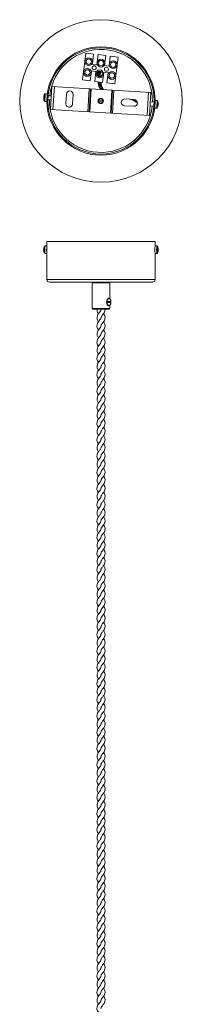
# Model space of a CAD drawing. Header units: millimetres. Extents: x -76 to 44, y -1405 to 60.
# Tile 2 of 2: x -76 to 44, y -667 to 60. Entities that reach past the tile are written whole.
import ezdxf

# ---------------------------------------------------------------- set-up
doc = ezdxf.new("R2010")
doc.units = ezdxf.units.MM

msp = doc.modelspace()

# ---------------------------------------------------------------- linework, layer by layer
at = {"color": 7, "linetype": 'Continuous', "lineweight": 15}
for p, q in [((-27.27, 35.33), (-29.71, 15.47)), ((-21.51, 34.62), (-27.27, 35.33)), ((-21.51, 34.62), (-22.43, 27.18)), ((-18.24, 34.22), (-19.15, 26.77)), ((-12.48, 33.51), (-18.24, 34.22)), ((-13.4, 26.07), (-12.48, 33.51)), ((-9.21, 33.11), (-10.12, 25.67)), ((-3.45, 32.4), (-9.21, 33.11)), ((-3.45, 32.4), (-5.89, 12.55)), ((-23.95, 14.77), (-23.04, 22.21)), ((-19.76, 21.81), (-23.04, 22.21)), ((-22.43, 27.18), (-19.15, 26.77)), ((-13.4, 26.07), (-10.12, 25.67)), ((-29.71, 15.47), (-23.95, 14.77)), ((-19.76, 21.81), (-20.67, 14.37)), ((-18.49, 21.32), (-18.59, 18.73)), ((-18.01, 21.4), (-18.28, 21.55)), ((-16.75, 21.37), (-17.33, 21.3)), ((-16.97, 21.79), (-16.58, 21.56)), ((-14.92, 13.66), (-14, 21.1)), ((-10.73, 20.7), (-14, 21.1)), ((-10.73, 20.7), (-11.64, 13.26)), ((-52.29, 10.71), (-53.32, -6.26)), ((20.82, 6.28), (-52.29, 10.71)), ((-50.5, 10.6), (-51.52, -6.37)), ((-25.87, -7.92), (-24.84, 9.05)), ((-23.84, 8.99), (-24.87, -7.98)), ((-23.35, 8.96), (-24.37, -8.01)), ((-20.67, 14.37), (-14.92, 13.66)), ((-11.64, 13.26), (-5.89, 12.55)), ((-9.15, -8.93), (-8.12, 8.03)), ((-8.65, -8.96), (-7.62, 8)), ((-6.63, 7.94), (-7.65, -9.02)), ((-58.36, 2.09), (-58.39, 2.09)), ((-58.35, 2.78), (-58.19, 2.76)), ((-58.18, 3), (-58.33, 3.03)), ((-55.82, 5.21), (-57.17, 5.29)), ((-56.16, -0.38), (-55.82, 5.21)), ((-56.08, 0.92), (-56.06, 0.92)), ((-55.88, 3.91), (-55.9, 3.91)), ((-55.26, 0.87), (-52.9, 0.73)), ((-52.72, 3.72), (-55.08, 3.86)), ((-41.61, 5.05), (-42.04, -1.94)), ((-37.05, -2.24), (-36.62, 4.75)), ((8.48, 1.02), (1.5, 1.44)), ((6.01, 1), (4.99, 1.23)), ((18, -10.58), (19.03, 6.39)), ((19.8, -10.69), (20.82, 6.28)), ((24.03, 0.38), (23.69, -5.21)), ((25.37, 0.3), (24.03, 0.38)), ((-57.51, -0.3), (-56.16, -0.38)), ((-53.32, -6.26), (19.8, -10.69)), ((1.19, -3.55), (8.18, -3.97)), ((20.22, -3.7), (22.94, -3.86)), ((23.12, -0.87), (20.4, -0.7)), ((23.69, -4.41), (23.69, -4.41)), ((23.69, -5.21), (25.04, -5.29)), ((23.74, -3.91), (23.77, -3.91)), ((23.95, -0.92), (23.92, -0.92)), ((23.93, -0.42), (23.93, -0.42)), ((26, -3.87), (25.99, -3.86)), ((26.05, -2.9), (26.21, -2.93)), ((26.25, -2.19), (26.09, -2.2)), ((26.15, -1.24), (26.16, -1.23)), ((-56.07, -107.06), (-57.34, -107.06)), ((-56.07, -103.8), (-56.07, -131.8)), ((-56.07, -103.8), (23.93, -103.8)), ((25.2, -107.06), (23.86, -107.06)), ((23.93, -107.06), (23.93, -103.8)), ((26.09, -108.54), (26.05, -108.57)), ((-58.38, -109.38), (-58.29, -109.4)), ((-58.29, -109.64), (-58.33, -109.64)), ((-57.34, -112.66), (-56.07, -112.66)), ((23.86, -112.66), (25.2, -112.66)), ((23.93, -131.8), (23.93, -112.66)), ((26.21, -109.49), (25.99, -109.51)), ((25.99, -109.52), (26.25, -109.49)), ((26.15, -109.51), (25.99, -109.52)), ((26.15, -110.21), (25.99, -110.19)), ((25.99, -110.2), (26.21, -110.22)), ((26.25, -110.22), (25.99, -110.2)), ((26.09, -111.17), (26.05, -111.14)), ((21.93, -133.8), (-54.07, -133.8)), ((-22.52, -134.3), (-22.52, -153.3)), ((-9.62, -145.99), (-9.62, -134.3)), ((-9.16, -148.08), (-11.09, -148.08)), ((-11.09, -148.08), (-11.09, -148.86)), ((-11.09, -148.86), (-9.16, -148.86)), ((-10.21, -145.72), (-10.46, -145.72)), ((-10.46, -151.22), (-10.21, -151.22)), ((-9.62, -153.3), (-9.62, -150.95)), ((-9.32, -148.86), (-9.32, -148.08)), ((-9.16, -148.86), (-9.16, -148.08)), ((-10.12, -153.8), (-22.02, -153.8))]:
    msp.add_line(p, q, dxfattribs=at)
at = {"color": 8, "linetype": 'Continuous', "lineweight": 15}
for p, q in [((-18.49, 18.62), (-18.4, 21.62)), ((-18.04, 18.26), (-18.01, 21.4)), ((-57.8, -0.11), (-57.49, 5.14)), ((-57.51, -0.3), (-57.17, 5.29)), ((5.74, 1.07), (5.12, 1.22)), ((25.37, 0.3), (25.04, -5.29)), ((25.67, 0.11), (25.35, -5.14)), ((-56.07, -131.8), (23.93, -131.8)), ((-9.62, -134.3), (-22.52, -134.3)), ((-22.52, -153.3), (-9.62, -153.3))]:
    msp.add_line(p, q, dxfattribs=at)
at = {"color": 8, "linetype": 'Continuous', "lineweight": 15, "flags": 128}
for points in [[(-17.34, 18.01), (-17.35, 18.06), (-17.33, 21.3)], [(-16.79, 18), (-16.8, 18.13), (-16.75, 21.37)], [(25.53, -107.24), (25.52, -107.24), (25.47, -107.33), (25.41, -107.76), (25.37, -108.47), (25.35, -109.37), (25.35, -110.34), (25.37, -111.24), (25.41, -111.95), (25.47, -112.38), (25.52, -112.47), (25.53, -112.47)]]:
    msp.add_lwpolyline(points, dxfattribs=at)
at = {"color": 7, "linetype": 'Continuous', "lineweight": 15, "flags": 128}
for points in [[(-16.58, 21.56), (-16.54, 21.53), (-16.51, 21.5), (-16.51, 21.47), (-16.52, 21.44), (-16.56, 21.42), (-16.61, 21.4), (-16.68, 21.38), (-16.75, 21.37)], [(-16.58, 18.05), (-16.6, 18.72), (-16.51, 21.48)], [(-17.29, 10.01), (-16.74, 8.66), (-16.66, 8.55)], [(-14.33, 8.41), (-14.93, 9.39), (-15, 9.56)], [(-14.98, 0.92), (-15.23, 0.44), (-15.62, 0.11), (-16.07, 0), (-16.52, 0.11), (-16.9, 0.44), (-17.16, 0.93), (-17.23, 1.22)], [(-17.22, -1.2), (-17.16, -0.93), (-16.9, -0.44), (-16.52, -0.11), (-16.07, 0), (-15.62, -0.11), (-15.23, -0.44), (-14.99, -0.9)], [(26.05, -108.54), (26.06, -108.54), (26.06, -108.54), (26.07, -108.53), (26.08, -108.53), (26.08, -108.53), (26.09, -108.54), (26.09, -108.54), (26.09, -108.54)], [(26.09, -111.17), (26.09, -111.17), (26.09, -111.18), (26.08, -111.18), (26.08, -111.18), (26.07, -111.18), (26.06, -111.18), (26.06, -111.17), (26.05, -111.17)], [(-10.46, -145.72), (-10.6, -145.73), (-11.13, -146.01), (-11.57, -146.62), (-11.86, -147.48), (-11.96, -148.47)], [(-11.96, -148.47), (-11.86, -149.47), (-11.57, -150.32), (-11.13, -150.93), (-10.6, -151.21), (-10.46, -151.22)], [(-11.71, -148.47), (-11.61, -147.48), (-11.32, -146.62), (-10.88, -146.01), (-10.35, -145.73), (-10.21, -145.72)], [(-10.21, -151.22), (-10.35, -151.21), (-10.88, -150.93), (-11.32, -150.32), (-11.61, -149.47), (-11.71, -148.47)], [(-11.57, -148.47), (-11.47, -149.43), (-11.19, -150.26), (-10.77, -150.84), (-10.26, -151.11), (-9.73, -151.02), (-9.25, -150.59), (-8.89, -149.87), (-8.7, -148.96), (-8.7, -147.98), (-8.89, -147.08), (-9.25, -146.36), (-9.73, -145.92), (-10.26, -145.83), (-10.77, -146.1), (-11.19, -146.69), (-11.47, -147.51), (-11.57, -148.47)], [(-16.06, -154.05), (-16.07, -153.99), (-16.02, -153.8)], [(-16.06, -166.05), (-16.07, -165.99), (-15.98, -165.63), (-15.86, -165.35), (-15.66, -165.02), (-15.37, -164.6), (-15.03, -164.15), (-14.38, -163.31), (-13.85, -162.54), (-13.2, -161.07), (-13.1, -159.53), (-13.54, -158.12), (-13.94, -157.41), (-14.21, -157.04)], [(-16.02, -160.05), (-16.03, -159.77), (-15.95, -159.55), (-15.82, -159.28), (-15.54, -158.84), (-15.26, -158.46), (-14.89, -157.98), (-13.85, -156.55), (-13.45, -155.78), (-13.07, -154.28), (-13.14, -153.8)], [(-16.08, -160.05), (-16.07, -160.11), (-16.15, -160.47), (-16.28, -160.75), (-16.48, -161.08), (-16.76, -161.5), (-17.1, -161.95), (-17.76, -162.79), (-18.29, -163.56), (-18.93, -165.03), (-19.03, -166.57), (-18.6, -167.98), (-18.19, -168.69), (-17.92, -169.06)], [(-16.02, -172.05), (-16.03, -171.77), (-15.95, -171.55), (-15.82, -171.28), (-15.54, -170.84), (-15.26, -170.46), (-14.89, -169.98), (-13.85, -168.55), (-13.45, -167.78), (-13.07, -166.28), (-13.27, -164.78), (-13.95, -163.39), (-14.2, -163.05)], [(-16.08, -172.05), (-16.07, -172.11), (-16.15, -172.47), (-16.28, -172.75), (-16.48, -173.08), (-16.76, -173.5), (-17.1, -173.95), (-17.76, -174.79), (-18.29, -175.56), (-18.93, -177.03), (-19.03, -178.57), (-18.6, -179.98), (-18.19, -180.69), (-17.92, -181.06)], [(-16.06, -178.05), (-16.07, -177.99), (-15.98, -177.63), (-15.86, -177.35), (-15.66, -177.02), (-15.37, -176.6), (-15.03, -176.15), (-14.38, -175.31), (-13.85, -174.54), (-13.2, -173.07), (-13.1, -171.53), (-13.54, -170.12), (-13.94, -169.41), (-14.21, -169.04)], [(-16.06, -190.05), (-16.07, -189.99), (-15.98, -189.63), (-15.86, -189.35), (-15.66, -189.02), (-15.37, -188.6), (-15.03, -188.15), (-14.38, -187.31), (-13.85, -186.54), (-13.2, -185.07), (-13.1, -183.53), (-13.54, -182.12), (-13.94, -181.41), (-14.21, -181.04)], [(-16.02, -184.05), (-16.03, -183.77), (-15.95, -183.55), (-15.82, -183.28), (-15.54, -182.84), (-15.26, -182.46), (-14.89, -181.98), (-13.85, -180.55), (-13.45, -179.78), (-13.07, -178.28), (-13.27, -176.78), (-13.95, -175.39), (-14.2, -175.05)], [(-16.08, -184.05), (-16.07, -184.11), (-16.15, -184.47), (-16.28, -184.75), (-16.48, -185.08), (-16.76, -185.5), (-17.1, -185.95), (-17.76, -186.79), (-18.29, -187.56), (-18.93, -189.03), (-19.03, -190.57), (-18.6, -191.98), (-18.19, -192.69), (-17.92, -193.06)], [(-16.02, -196.05), (-16.03, -195.77), (-15.95, -195.55), (-15.82, -195.28), (-15.54, -194.84), (-15.26, -194.46), (-14.89, -193.98), (-13.85, -192.55), (-13.45, -191.78), (-13.07, -190.28), (-13.27, -188.78), (-13.95, -187.39), (-14.2, -187.05)], [(-16.08, -196.05), (-16.07, -196.11), (-16.15, -196.47), (-16.28, -196.75), (-16.48, -197.08), (-16.76, -197.5), (-17.1, -197.95), (-17.76, -198.79), (-18.29, -199.56), (-18.93, -201.03), (-19.03, -202.57), (-18.6, -203.98), (-18.19, -204.69), (-17.92, -205.06)], [(-16.06, -202.05), (-16.07, -201.99), (-15.98, -201.63), (-15.86, -201.35), (-15.66, -201.02), (-15.37, -200.6), (-15.03, -200.15), (-14.38, -199.31), (-13.85, -198.54), (-13.2, -197.07), (-13.1, -195.53), (-13.54, -194.12), (-13.94, -193.41), (-14.21, -193.04)], [(-16.02, -208.05), (-16.03, -207.77), (-15.95, -207.55), (-15.82, -207.28), (-15.54, -206.84), (-15.26, -206.46), (-14.89, -205.98), (-13.85, -204.55), (-13.45, -203.78), (-13.07, -202.28), (-13.27, -200.78), (-13.95, -199.39), (-14.2, -199.05)], [(-16.08, -208.05), (-16.07, -208.11), (-16.15, -208.47), (-16.28, -208.75), (-16.48, -209.08), (-16.76, -209.5), (-17.1, -209.95), (-17.76, -210.79), (-18.29, -211.56), (-18.93, -213.03), (-19.03, -214.57), (-18.6, -215.98), (-18.19, -216.69), (-17.92, -217.06)], [(-16.06, -214.05), (-16.07, -213.99), (-15.98, -213.63), (-15.86, -213.35), (-15.66, -213.02), (-15.37, -212.6), (-15.03, -212.15), (-14.38, -211.31), (-13.85, -210.54), (-13.2, -209.07), (-13.1, -207.53), (-13.54, -206.12), (-13.94, -205.41), (-14.21, -205.04)], [(-16.06, -226.05), (-16.07, -225.99), (-15.98, -225.63), (-15.86, -225.35), (-15.66, -225.02), (-15.37, -224.6), (-15.03, -224.15), (-14.38, -223.31), (-13.85, -222.54), (-13.2, -221.07), (-13.1, -219.53), (-13.54, -218.12), (-13.94, -217.41), (-14.21, -217.04)], [(-16.02, -220.05), (-16.03, -219.77), (-15.95, -219.55), (-15.82, -219.28), (-15.54, -218.84), (-15.26, -218.46), (-14.89, -217.98), (-13.85, -216.55), (-13.45, -215.78), (-13.07, -214.28), (-13.27, -212.78), (-13.95, -211.39), (-14.2, -211.05)], [(-16.08, -220.05), (-16.07, -220.11), (-16.15, -220.47), (-16.28, -220.75), (-16.48, -221.08), (-16.76, -221.5), (-17.1, -221.95), (-17.76, -222.79), (-18.29, -223.56), (-18.93, -225.03), (-19.03, -226.57), (-18.6, -227.98), (-18.19, -228.69), (-17.92, -229.06)], [(-16.02, -232.05), (-16.03, -231.77), (-15.95, -231.55), (-15.82, -231.28), (-15.54, -230.84), (-15.26, -230.46), (-14.89, -229.98), (-13.85, -228.55), (-13.45, -227.78), (-13.07, -226.28), (-13.27, -224.78), (-13.95, -223.39), (-14.2, -223.05)], [(-16.08, -232.05), (-16.07, -232.11), (-16.15, -232.47), (-16.28, -232.75), (-16.48, -233.08), (-16.76, -233.5), (-17.1, -233.95), (-17.76, -234.79), (-18.29, -235.56), (-18.93, -237.03), (-19.03, -238.57), (-18.6, -239.98), (-18.19, -240.69), (-17.92, -241.06)], [(-16.06, -238.05), (-16.07, -237.99), (-15.98, -237.63), (-15.86, -237.35), (-15.66, -237.02), (-15.37, -236.6), (-15.03, -236.15), (-14.38, -235.31), (-13.85, -234.54), (-13.2, -233.07), (-13.1, -231.53), (-13.54, -230.12), (-13.94, -229.41), (-14.21, -229.04)], [(-16.02, -244.05), (-16.03, -243.77), (-15.95, -243.55), (-15.82, -243.28), (-15.54, -242.84), (-15.26, -242.46), (-14.89, -241.98), (-13.85, -240.55), (-13.45, -239.78), (-13.07, -238.28), (-13.27, -236.78), (-13.95, -235.39), (-14.2, -235.05)], [(-16.08, -244.05), (-16.07, -244.11), (-16.15, -244.47), (-16.28, -244.75), (-16.48, -245.08), (-16.76, -245.5), (-17.1, -245.95), (-17.76, -246.79), (-18.29, -247.56), (-18.93, -249.03), (-19.03, -250.57), (-18.6, -251.98), (-18.19, -252.69), (-17.92, -253.06)], [(-16.06, -250.05), (-16.07, -249.99), (-15.98, -249.63), (-15.86, -249.35), (-15.66, -249.02), (-15.37, -248.6), (-15.03, -248.15), (-14.38, -247.31), (-13.85, -246.54), (-13.2, -245.07), (-13.1, -243.53), (-13.54, -242.12), (-13.94, -241.41), (-14.21, -241.04)], [(-16.02, -256.05), (-16.03, -255.77), (-15.95, -255.55), (-15.82, -255.28), (-15.54, -254.84), (-15.26, -254.46), (-14.89, -253.98), (-13.85, -252.55), (-13.45, -251.78), (-13.07, -250.28), (-13.27, -248.78), (-13.95, -247.39), (-14.2, -247.05)], [(-16.06, -262.05), (-16.07, -261.99), (-15.98, -261.63), (-15.86, -261.35), (-15.66, -261.02), (-15.37, -260.6), (-15.03, -260.15), (-14.38, -259.31), (-13.85, -258.54), (-13.2, -257.07), (-13.1, -255.53), (-13.54, -254.12), (-13.94, -253.41), (-14.21, -253.04)], [(-16.08, -256.05), (-16.07, -256.11), (-16.15, -256.47), (-16.28, -256.75), (-16.48, -257.08), (-16.76, -257.5), (-17.1, -257.95), (-17.76, -258.79), (-18.29, -259.56), (-18.93, -261.03), (-19.03, -262.57), (-18.6, -263.98), (-18.19, -264.69), (-17.92, -265.06)], [(-16.02, -268.05), (-16.03, -267.77), (-15.95, -267.55), (-15.82, -267.28), (-15.54, -266.84), (-15.26, -266.46), (-14.89, -265.98), (-13.85, -264.55), (-13.45, -263.78), (-13.07, -262.28), (-13.27, -260.78), (-13.95, -259.39), (-14.2, -259.05)], [(-16.08, -268.05), (-16.07, -268.11), (-16.15, -268.47), (-16.28, -268.75), (-16.48, -269.08), (-16.76, -269.5), (-17.1, -269.95), (-17.76, -270.79), (-18.29, -271.56), (-18.93, -273.03), (-19.03, -274.57), (-18.6, -275.98), (-18.19, -276.69), (-17.92, -277.06)], [(-16.06, -274.05), (-16.07, -273.99), (-15.98, -273.63), (-15.86, -273.35), (-15.66, -273.02), (-15.37, -272.6), (-15.03, -272.15), (-14.38, -271.31), (-13.85, -270.54), (-13.2, -269.07), (-13.1, -267.53), (-13.54, -266.12), (-13.94, -265.41), (-14.21, -265.04)], [(-16.02, -280.05), (-16.03, -279.77), (-15.95, -279.55), (-15.82, -279.28), (-15.54, -278.84), (-15.26, -278.46), (-14.89, -277.98), (-13.85, -276.55), (-13.45, -275.78), (-13.07, -274.28), (-13.27, -272.78), (-13.95, -271.39), (-14.2, -271.05)], [(-16.08, -280.05), (-16.07, -280.11), (-16.15, -280.47), (-16.28, -280.75), (-16.48, -281.08), (-16.76, -281.5), (-17.1, -281.95), (-17.76, -282.79), (-18.29, -283.56), (-18.93, -285.03), (-19.03, -286.57), (-18.6, -287.98), (-18.19, -288.69), (-17.92, -289.06)], [(-16.06, -286.05), (-16.07, -285.99), (-15.98, -285.63), (-15.86, -285.35), (-15.66, -285.02), (-15.37, -284.6), (-15.03, -284.15), (-14.38, -283.31), (-13.85, -282.54), (-13.2, -281.07), (-13.1, -279.53), (-13.54, -278.12), (-13.94, -277.41), (-14.21, -277.04)], [(-16.02, -292.05), (-16.03, -291.77), (-15.95, -291.55), (-15.82, -291.28), (-15.54, -290.84), (-15.26, -290.46), (-14.89, -289.98), (-13.85, -288.55), (-13.45, -287.78), (-13.07, -286.28), (-13.27, -284.78), (-13.95, -283.39), (-14.2, -283.05)], [(-16.06, -298.05), (-16.07, -297.99), (-15.98, -297.63), (-15.86, -297.35), (-15.66, -297.02), (-15.37, -296.6), (-15.03, -296.15), (-14.38, -295.31), (-13.85, -294.54), (-13.2, -293.07), (-13.1, -291.53), (-13.54, -290.12), (-13.94, -289.41), (-14.21, -289.04)], [(-16.08, -292.05), (-16.07, -292.11), (-16.15, -292.47), (-16.28, -292.75), (-16.48, -293.08), (-16.76, -293.5), (-17.1, -293.95), (-17.76, -294.79), (-18.29, -295.56), (-18.93, -297.03), (-19.03, -298.57), (-18.6, -299.98), (-18.19, -300.69), (-17.92, -301.06)], [(-16.02, -304.05), (-16.03, -303.77), (-15.95, -303.55), (-15.82, -303.28), (-15.54, -302.84), (-15.26, -302.46), (-14.89, -301.98), (-13.85, -300.55), (-13.45, -299.78), (-13.07, -298.28), (-13.27, -296.78), (-13.95, -295.39), (-14.2, -295.05)], [(-16.08, -304.05), (-16.07, -304.11), (-16.15, -304.47), (-16.28, -304.75), (-16.48, -305.08), (-16.76, -305.5), (-17.1, -305.95), (-17.76, -306.79), (-18.29, -307.56), (-18.93, -309.03), (-19.03, -310.57), (-18.6, -311.98), (-18.19, -312.69), (-17.92, -313.06)], [(-16.06, -310.05), (-16.07, -309.99), (-15.98, -309.63), (-15.86, -309.35), (-15.66, -309.02), (-15.37, -308.6), (-15.03, -308.15), (-14.38, -307.31), (-13.85, -306.54), (-13.2, -305.07), (-13.1, -303.53), (-13.54, -302.12), (-13.94, -301.41), (-14.21, -301.04)], [(-16.02, -316.05), (-16.03, -315.77), (-15.95, -315.55), (-15.82, -315.28), (-15.54, -314.84), (-15.26, -314.46), (-14.89, -313.98), (-13.85, -312.55), (-13.45, -311.78), (-13.07, -310.28), (-13.27, -308.78), (-13.95, -307.39), (-14.2, -307.05)], [(-16.08, -316.05), (-16.07, -316.11), (-16.15, -316.47), (-16.28, -316.75), (-16.48, -317.08), (-16.76, -317.5), (-17.1, -317.95), (-17.76, -318.79), (-18.29, -319.56), (-18.93, -321.03), (-19.03, -322.57), (-18.6, -323.98), (-18.19, -324.69), (-17.92, -325.06)], [(-16.06, -322.05), (-16.07, -321.99), (-15.98, -321.63), (-15.86, -321.35), (-15.66, -321.02), (-15.37, -320.6), (-15.03, -320.15), (-14.38, -319.31), (-13.85, -318.54), (-13.2, -317.07), (-13.1, -315.53), (-13.54, -314.12), (-13.94, -313.41), (-14.21, -313.04)], [(-16.02, -328.05), (-16.03, -327.77), (-15.95, -327.55), (-15.82, -327.28), (-15.54, -326.84), (-15.26, -326.46), (-14.89, -325.98), (-13.85, -324.55), (-13.45, -323.78), (-13.07, -322.28), (-13.27, -320.78), (-13.95, -319.39), (-14.2, -319.05)], [(-16.06, -334.05), (-16.07, -333.99), (-15.98, -333.63), (-15.86, -333.35), (-15.66, -333.02), (-15.37, -332.6), (-15.03, -332.15), (-14.38, -331.31), (-13.85, -330.54), (-13.2, -329.07), (-13.1, -327.53), (-13.54, -326.12), (-13.94, -325.41), (-14.21, -325.04)], [(-16.08, -328.05), (-16.07, -328.11), (-16.15, -328.47), (-16.28, -328.75), (-16.48, -329.08), (-16.76, -329.5), (-17.1, -329.95), (-17.76, -330.79), (-18.29, -331.56), (-18.93, -333.03), (-19.03, -334.57), (-18.6, -335.98), (-18.19, -336.69), (-17.92, -337.06)], [(-16.02, -340.05), (-16.03, -339.77), (-15.95, -339.55), (-15.82, -339.28), (-15.54, -338.84), (-15.26, -338.46), (-14.89, -337.98), (-13.85, -336.55), (-13.45, -335.78), (-13.07, -334.28), (-13.27, -332.78), (-13.95, -331.39), (-14.2, -331.05)], [(-16.08, -340.05), (-16.07, -340.11), (-16.15, -340.47), (-16.28, -340.75), (-16.48, -341.08), (-16.76, -341.5), (-17.1, -341.95), (-17.76, -342.79), (-18.29, -343.56), (-18.93, -345.03), (-19.03, -346.57), (-18.6, -347.98), (-18.19, -348.69), (-17.92, -349.06)], [(-16.06, -346.05), (-16.07, -345.99), (-15.98, -345.63), (-15.86, -345.35), (-15.66, -345.02), (-15.37, -344.6), (-15.03, -344.15), (-14.38, -343.31), (-13.85, -342.54), (-13.2, -341.07), (-13.1, -339.53), (-13.54, -338.12), (-13.94, -337.41), (-14.21, -337.04)], [(-16.02, -352.05), (-16.03, -351.77), (-15.95, -351.55), (-15.82, -351.28), (-15.54, -350.84), (-15.26, -350.46), (-14.89, -349.98), (-13.85, -348.55), (-13.45, -347.78), (-13.07, -346.28), (-13.27, -344.78), (-13.95, -343.39), (-14.2, -343.05)], [(-16.08, -352.05), (-16.07, -352.11), (-16.15, -352.47), (-16.28, -352.75), (-16.48, -353.08), (-16.76, -353.5), (-17.1, -353.95), (-17.76, -354.79), (-18.29, -355.56), (-18.93, -357.03), (-19.03, -358.57), (-18.6, -359.98), (-18.19, -360.69), (-17.92, -361.06)], [(-16.06, -358.05), (-16.07, -357.99), (-15.98, -357.63), (-15.86, -357.35), (-15.66, -357.02), (-15.37, -356.6), (-15.03, -356.15), (-14.38, -355.31), (-13.85, -354.54), (-13.2, -353.07), (-13.1, -351.53), (-13.54, -350.12), (-13.94, -349.41), (-14.21, -349.04)], [(-16.02, -364.05), (-16.03, -363.77), (-15.95, -363.55), (-15.82, -363.28), (-15.54, -362.84), (-15.26, -362.46), (-14.89, -361.98), (-13.85, -360.55), (-13.45, -359.78), (-13.07, -358.28), (-13.27, -356.78), (-13.95, -355.39), (-14.2, -355.05)], [(-16.06, -370.05), (-16.07, -369.99), (-15.98, -369.63), (-15.86, -369.35), (-15.66, -369.02), (-15.37, -368.6), (-15.03, -368.15), (-14.38, -367.31), (-13.85, -366.54), (-13.2, -365.07), (-13.1, -363.53), (-13.54, -362.12), (-13.94, -361.41), (-14.21, -361.04)], [(-16.08, -364.05), (-16.07, -364.11), (-16.15, -364.47), (-16.28, -364.75), (-16.48, -365.08), (-16.76, -365.5), (-17.1, -365.95), (-17.76, -366.79), (-18.29, -367.56), (-18.93, -369.03), (-19.03, -370.57), (-18.6, -371.98), (-18.19, -372.69), (-17.92, -373.06)], [(-16.02, -376.05), (-16.03, -375.77), (-15.95, -375.55), (-15.82, -375.28), (-15.54, -374.84), (-15.26, -374.46), (-14.89, -373.98), (-13.85, -372.55), (-13.45, -371.78), (-13.07, -370.28), (-13.27, -368.78), (-13.95, -367.39), (-14.2, -367.05)], [(-16.08, -376.05), (-16.07, -376.11), (-16.15, -376.47), (-16.28, -376.75), (-16.48, -377.08), (-16.76, -377.5), (-17.1, -377.95), (-17.76, -378.79), (-18.29, -379.56), (-18.93, -381.03), (-19.03, -382.57), (-18.6, -383.98), (-18.19, -384.69), (-17.92, -385.06)], [(-16.06, -382.05), (-16.07, -381.99), (-15.98, -381.63), (-15.86, -381.35), (-15.66, -381.02), (-15.37, -380.6), (-15.03, -380.15), (-14.38, -379.31), (-13.85, -378.54), (-13.2, -377.07), (-13.1, -375.53), (-13.54, -374.12), (-13.94, -373.41), (-14.21, -373.04)], [(-16.06, -394.05), (-16.07, -393.99), (-15.98, -393.63), (-15.86, -393.35), (-15.66, -393.02), (-15.37, -392.6), (-15.03, -392.15), (-14.38, -391.31), (-13.85, -390.54), (-13.2, -389.07), (-13.1, -387.53), (-13.54, -386.12), (-13.94, -385.41), (-14.21, -385.04)], [(-16.02, -388.05), (-16.03, -387.77), (-15.95, -387.55), (-15.82, -387.28), (-15.54, -386.84), (-15.26, -386.46), (-14.89, -385.98), (-13.85, -384.55), (-13.45, -383.78), (-13.07, -382.28), (-13.27, -380.78), (-13.95, -379.39), (-14.2, -379.05)], [(-16.08, -388.05), (-16.07, -388.11), (-16.15, -388.47), (-16.28, -388.75), (-16.48, -389.08), (-16.76, -389.5), (-17.1, -389.95), (-17.76, -390.79), (-18.29, -391.56), (-18.93, -393.03), (-19.03, -394.57), (-18.6, -395.98), (-18.19, -396.69), (-17.92, -397.06)], [(-16.02, -400.05), (-16.03, -399.77), (-15.95, -399.55), (-15.82, -399.28), (-15.54, -398.84), (-15.26, -398.46), (-14.89, -397.98), (-13.85, -396.55), (-13.45, -395.78), (-13.07, -394.28), (-13.27, -392.78), (-13.95, -391.39), (-14.2, -391.05)], [(-16.06, -406.05), (-16.07, -405.99), (-15.98, -405.63), (-15.86, -405.35), (-15.66, -405.02), (-15.37, -404.6), (-15.03, -404.15), (-14.38, -403.31), (-13.85, -402.54), (-13.2, -401.07), (-13.1, -399.53), (-13.54, -398.12), (-13.94, -397.41), (-14.21, -397.04)], [(-16.08, -400.05), (-16.07, -400.11), (-16.15, -400.47), (-16.28, -400.75), (-16.48, -401.08), (-16.76, -401.5), (-17.1, -401.95), (-17.76, -402.79), (-18.29, -403.56), (-18.93, -405.03), (-19.03, -406.57), (-18.6, -407.98), (-18.19, -408.69), (-17.92, -409.06)], [(-16.02, -412.05), (-16.03, -411.77), (-15.95, -411.55), (-15.82, -411.28), (-15.54, -410.84), (-15.26, -410.46), (-14.89, -409.98), (-13.85, -408.55), (-13.45, -407.78), (-13.07, -406.28), (-13.27, -404.78), (-13.95, -403.39), (-14.2, -403.05)], [(-16.08, -412.05), (-16.07, -412.11), (-16.15, -412.47), (-16.28, -412.75), (-16.48, -413.08), (-16.76, -413.5), (-17.1, -413.95), (-17.76, -414.79), (-18.29, -415.56), (-18.93, -417.03), (-19.03, -418.57), (-18.6, -419.98), (-18.19, -420.69), (-17.92, -421.06)], [(-16.06, -418.05), (-16.07, -417.99), (-15.98, -417.63), (-15.86, -417.35), (-15.66, -417.02), (-15.37, -416.6), (-15.03, -416.15), (-14.38, -415.31), (-13.85, -414.54), (-13.2, -413.07), (-13.1, -411.53), (-13.54, -410.12), (-13.94, -409.41), (-14.21, -409.04)], [(-16.06, -430.05), (-16.07, -429.99), (-15.98, -429.63), (-15.86, -429.35), (-15.66, -429.02), (-15.37, -428.6), (-15.03, -428.15), (-14.38, -427.31), (-13.85, -426.54), (-13.2, -425.07), (-13.1, -423.53), (-13.54, -422.12), (-13.94, -421.41), (-14.21, -421.04)], [(-16.02, -424.05), (-16.03, -423.77), (-15.95, -423.55), (-15.82, -423.28), (-15.54, -422.84), (-15.26, -422.46), (-14.89, -421.98), (-13.85, -420.55), (-13.45, -419.78), (-13.07, -418.28), (-13.27, -416.78), (-13.95, -415.39), (-14.2, -415.05)], [(-16.08, -424.05), (-16.07, -424.11), (-16.15, -424.47), (-16.28, -424.75), (-16.48, -425.08), (-16.76, -425.5), (-17.1, -425.95), (-17.76, -426.79), (-18.29, -427.56), (-18.93, -429.03), (-19.03, -430.57), (-18.6, -431.98), (-18.19, -432.69), (-17.92, -433.06)], [(-16.02, -436.05), (-16.03, -435.77), (-15.95, -435.55), (-15.82, -435.28), (-15.54, -434.84), (-15.26, -434.46), (-14.89, -433.98), (-13.85, -432.55), (-13.45, -431.78), (-13.07, -430.28), (-13.27, -428.78), (-13.95, -427.39), (-14.2, -427.05)], [(-16.08, -436.05), (-16.07, -436.11), (-16.15, -436.47), (-16.28, -436.75), (-16.48, -437.08), (-16.76, -437.5), (-17.1, -437.95), (-17.76, -438.79), (-18.29, -439.56), (-18.93, -441.03), (-19.03, -442.57), (-18.6, -443.98), (-18.19, -444.69), (-17.92, -445.06)], [(-16.06, -442.05), (-16.07, -441.99), (-15.98, -441.63), (-15.86, -441.35), (-15.66, -441.02), (-15.37, -440.6), (-15.03, -440.15), (-14.38, -439.31), (-13.85, -438.54), (-13.2, -437.07), (-13.1, -435.53), (-13.54, -434.12), (-13.94, -433.41), (-14.21, -433.04)], [(-16.02, -448.05), (-16.03, -447.77), (-15.95, -447.55), (-15.82, -447.28), (-15.54, -446.84), (-15.26, -446.46), (-14.89, -445.98), (-13.85, -444.55), (-13.45, -443.78), (-13.07, -442.28), (-13.27, -440.78), (-13.95, -439.39), (-14.2, -439.05)], [(-16.08, -448.05), (-16.07, -448.11), (-16.15, -448.47), (-16.28, -448.75), (-16.48, -449.08), (-16.76, -449.5), (-17.1, -449.95), (-17.76, -450.79), (-18.29, -451.56), (-18.93, -453.03), (-19.03, -454.57), (-18.6, -455.98), (-18.19, -456.69), (-17.92, -457.06)], [(-16.06, -454.05), (-16.07, -453.99), (-15.98, -453.63), (-15.86, -453.35), (-15.66, -453.02), (-15.37, -452.6), (-15.03, -452.15), (-14.38, -451.31), (-13.85, -450.54), (-13.2, -449.07), (-13.1, -447.53), (-13.54, -446.12), (-13.94, -445.41), (-14.21, -445.04)], [(-16.06, -466.05), (-16.07, -465.99), (-15.98, -465.63), (-15.86, -465.35), (-15.66, -465.02), (-15.37, -464.6), (-15.03, -464.15), (-14.38, -463.31), (-13.85, -462.54), (-13.2, -461.07), (-13.1, -459.53), (-13.54, -458.12), (-13.94, -457.41), (-14.21, -457.04)], [(-16.02, -460.05), (-16.03, -459.77), (-15.95, -459.55), (-15.82, -459.28), (-15.54, -458.84), (-15.26, -458.46), (-14.89, -457.98), (-13.85, -456.55), (-13.45, -455.78), (-13.07, -454.28), (-13.27, -452.78), (-13.95, -451.39), (-14.2, -451.05)], [(-16.08, -460.05), (-16.07, -460.11), (-16.15, -460.47), (-16.28, -460.75), (-16.48, -461.08), (-16.76, -461.5), (-17.1, -461.95), (-17.76, -462.79), (-18.29, -463.56), (-18.93, -465.03), (-19.03, -466.57), (-18.6, -467.98), (-18.19, -468.69), (-17.92, -469.06)], [(-16.02, -472.05), (-16.03, -471.77), (-15.95, -471.55), (-15.82, -471.28), (-15.54, -470.84), (-15.26, -470.46), (-14.89, -469.98), (-13.85, -468.55), (-13.45, -467.78), (-13.07, -466.28), (-13.27, -464.78), (-13.95, -463.39), (-14.2, -463.05)], [(-16.08, -472.05), (-16.07, -472.11), (-16.15, -472.47), (-16.28, -472.75), (-16.48, -473.08), (-16.76, -473.5), (-17.1, -473.95), (-17.76, -474.79), (-18.29, -475.56), (-18.93, -477.03), (-19.03, -478.57), (-18.6, -479.98), (-18.19, -480.69), (-17.92, -481.06)], [(-16.06, -478.05), (-16.07, -477.99), (-15.98, -477.63), (-15.86, -477.35), (-15.66, -477.02), (-15.37, -476.6), (-15.03, -476.15), (-14.38, -475.31), (-13.85, -474.54), (-13.2, -473.07), (-13.1, -471.53), (-13.54, -470.12), (-13.94, -469.41), (-14.21, -469.04)], [(-16.02, -484.05), (-16.03, -483.77), (-15.95, -483.55), (-15.82, -483.28), (-15.54, -482.84), (-15.26, -482.46), (-14.89, -481.98), (-13.85, -480.55), (-13.45, -479.78), (-13.07, -478.28), (-13.27, -476.78), (-13.95, -475.39), (-14.2, -475.05)], [(-16.08, -484.05), (-16.07, -484.11), (-16.15, -484.47), (-16.28, -484.75), (-16.48, -485.08), (-16.76, -485.5), (-17.1, -485.95), (-17.76, -486.79), (-18.29, -487.56), (-18.93, -489.03), (-19.03, -490.57), (-18.6, -491.98), (-18.19, -492.69), (-17.92, -493.06)], [(-16.06, -490.05), (-16.07, -489.99), (-15.98, -489.63), (-15.86, -489.35), (-15.66, -489.02), (-15.37, -488.6), (-15.03, -488.15), (-14.38, -487.31), (-13.85, -486.54), (-13.2, -485.07), (-13.1, -483.53), (-13.54, -482.12), (-13.94, -481.41), (-14.21, -481.04)], [(-16.02, -496.05), (-16.03, -495.77), (-15.95, -495.55), (-15.82, -495.28), (-15.54, -494.84), (-15.26, -494.46), (-14.89, -493.98), (-13.85, -492.55), (-13.45, -491.78), (-13.07, -490.28), (-13.27, -488.78), (-13.95, -487.39), (-14.2, -487.05)], [(-16.06, -502.05), (-16.07, -501.99), (-15.98, -501.63), (-15.86, -501.35), (-15.66, -501.02), (-15.37, -500.6), (-15.03, -500.15), (-14.38, -499.31), (-13.85, -498.54), (-13.2, -497.07), (-13.1, -495.53), (-13.54, -494.12), (-13.94, -493.41), (-14.21, -493.04)], [(-16.08, -496.05), (-16.07, -496.11), (-16.15, -496.47), (-16.28, -496.75), (-16.48, -497.08), (-16.76, -497.5), (-17.1, -497.95), (-17.76, -498.79), (-18.29, -499.56), (-18.93, -501.03), (-19.03, -502.57), (-18.6, -503.98), (-18.19, -504.69), (-17.92, -505.06)], [(-16.02, -508.05), (-16.03, -507.77), (-15.95, -507.55), (-15.82, -507.28), (-15.54, -506.84), (-15.26, -506.46), (-14.89, -505.98), (-13.85, -504.55), (-13.45, -503.78), (-13.07, -502.28), (-13.27, -500.78), (-13.95, -499.39), (-14.2, -499.05)], [(-16.08, -508.05), (-16.07, -508.11), (-16.15, -508.47), (-16.28, -508.75), (-16.48, -509.08), (-16.76, -509.5), (-17.1, -509.95), (-17.76, -510.79), (-18.29, -511.56), (-18.93, -513.03), (-19.03, -514.57), (-18.6, -515.98), (-18.19, -516.69), (-17.92, -517.06)], [(-16.06, -514.05), (-16.07, -513.99), (-15.98, -513.63), (-15.86, -513.35), (-15.66, -513.02), (-15.37, -512.6), (-15.03, -512.15), (-14.38, -511.31), (-13.85, -510.54), (-13.2, -509.07), (-13.1, -507.53), (-13.54, -506.12), (-13.94, -505.41), (-14.21, -505.04)], [(-16.02, -520.05), (-16.03, -519.77), (-15.95, -519.55), (-15.82, -519.28), (-15.54, -518.84), (-15.26, -518.46), (-14.89, -517.98), (-13.85, -516.55), (-13.45, -515.78), (-13.07, -514.28), (-13.27, -512.78), (-13.95, -511.39), (-14.2, -511.05)], [(-16.08, -520.05), (-16.07, -520.11), (-16.15, -520.47), (-16.28, -520.75), (-16.48, -521.08), (-16.76, -521.5), (-17.1, -521.95), (-17.76, -522.79), (-18.29, -523.56), (-18.93, -525.03), (-19.03, -526.57), (-18.6, -527.98), (-18.19, -528.69), (-17.92, -529.06)], [(-16.06, -526.05), (-16.07, -525.99), (-15.98, -525.63), (-15.86, -525.35), (-15.66, -525.02), (-15.37, -524.6), (-15.03, -524.15), (-14.38, -523.31), (-13.85, -522.54), (-13.2, -521.07), (-13.1, -519.53), (-13.54, -518.12), (-13.94, -517.41), (-14.21, -517.04)], [(-16.02, -532.05), (-16.03, -531.77), (-15.95, -531.55), (-15.82, -531.28), (-15.54, -530.84), (-15.26, -530.46), (-14.89, -529.98), (-13.85, -528.55), (-13.45, -527.78), (-13.07, -526.28), (-13.27, -524.78), (-13.95, -523.39), (-14.2, -523.05)], [(-16.06, -538.05), (-16.07, -537.99), (-15.98, -537.63), (-15.86, -537.35), (-15.66, -537.02), (-15.37, -536.6), (-15.03, -536.15), (-14.38, -535.31), (-13.85, -534.54), (-13.2, -533.07), (-13.1, -531.53), (-13.54, -530.12), (-13.94, -529.41), (-14.21, -529.04)], [(-16.08, -532.05), (-16.07, -532.11), (-16.15, -532.47), (-16.28, -532.75), (-16.48, -533.08), (-16.76, -533.5), (-17.1, -533.95), (-17.76, -534.79), (-18.29, -535.56), (-18.93, -537.03), (-19.03, -538.57), (-18.6, -539.98), (-18.19, -540.69), (-17.92, -541.06)], [(-16.02, -544.05), (-16.03, -543.77), (-15.95, -543.55), (-15.82, -543.28), (-15.54, -542.84), (-15.26, -542.46), (-14.89, -541.98), (-13.85, -540.55), (-13.45, -539.78), (-13.07, -538.28), (-13.27, -536.78), (-13.95, -535.39), (-14.2, -535.05)], [(-16.08, -544.05), (-16.07, -544.11), (-16.15, -544.47), (-16.28, -544.75), (-16.48, -545.08), (-16.76, -545.5), (-17.1, -545.95), (-17.76, -546.79), (-18.29, -547.56), (-18.93, -549.03), (-19.03, -550.57), (-18.6, -551.98), (-18.19, -552.69), (-17.92, -553.06)], [(-16.06, -550.05), (-16.07, -549.99), (-15.98, -549.63), (-15.86, -549.35), (-15.66, -549.02), (-15.37, -548.6), (-15.03, -548.15), (-14.38, -547.31), (-13.85, -546.54), (-13.2, -545.07), (-13.1, -543.53), (-13.54, -542.12), (-13.94, -541.41), (-14.21, -541.04)], [(-16.02, -556.05), (-16.03, -555.77), (-15.95, -555.55), (-15.82, -555.28), (-15.54, -554.84), (-15.26, -554.46), (-14.89, -553.98), (-13.85, -552.55), (-13.45, -551.78), (-13.07, -550.28), (-13.27, -548.78), (-13.95, -547.39), (-14.2, -547.05)], [(-16.08, -556.05), (-16.07, -556.11), (-16.15, -556.47), (-16.28, -556.75), (-16.48, -557.08), (-16.76, -557.5), (-17.1, -557.95), (-17.76, -558.79), (-18.29, -559.56), (-18.93, -561.03), (-19.03, -562.57), (-18.6, -563.98), (-18.19, -564.69), (-17.92, -565.06)], [(-16.06, -562.05), (-16.07, -561.99), (-15.98, -561.63), (-15.86, -561.35), (-15.66, -561.02), (-15.37, -560.6), (-15.03, -560.15), (-14.38, -559.31), (-13.85, -558.54), (-13.2, -557.07), (-13.1, -555.53), (-13.54, -554.12), (-13.94, -553.41), (-14.21, -553.04)], [(-16.02, -568.05), (-16.03, -567.77), (-15.95, -567.55), (-15.82, -567.28), (-15.54, -566.84), (-15.26, -566.46), (-14.89, -565.98), (-13.85, -564.55), (-13.45, -563.78), (-13.07, -562.28), (-13.27, -560.78), (-13.95, -559.39), (-14.2, -559.05)], [(-16.06, -574.05), (-16.07, -573.99), (-15.98, -573.63), (-15.86, -573.35), (-15.66, -573.02), (-15.37, -572.6), (-15.03, -572.15), (-14.38, -571.31), (-13.85, -570.54), (-13.2, -569.07), (-13.1, -567.53), (-13.54, -566.12), (-13.94, -565.41), (-14.21, -565.04)], [(-16.08, -568.05), (-16.07, -568.11), (-16.15, -568.47), (-16.28, -568.75), (-16.48, -569.08), (-16.76, -569.5), (-17.1, -569.95), (-17.76, -570.79), (-18.29, -571.56), (-18.93, -573.03), (-19.03, -574.57), (-18.6, -575.98), (-18.19, -576.69), (-17.92, -577.06)], [(-16.02, -580.05), (-16.03, -579.77), (-15.95, -579.55), (-15.82, -579.28), (-15.54, -578.84), (-15.26, -578.46), (-14.89, -577.98), (-13.85, -576.55), (-13.45, -575.78), (-13.07, -574.28), (-13.27, -572.78), (-13.95, -571.39), (-14.2, -571.05)], [(-16.08, -580.05), (-16.07, -580.11), (-16.15, -580.47), (-16.28, -580.75), (-16.48, -581.08), (-16.76, -581.5), (-17.1, -581.95), (-17.76, -582.79), (-18.29, -583.56), (-18.93, -585.03), (-19.03, -586.57), (-18.6, -587.98), (-18.19, -588.69), (-17.92, -589.06)], [(-16.06, -586.05), (-16.07, -585.99), (-15.98, -585.63), (-15.86, -585.35), (-15.66, -585.02), (-15.37, -584.6), (-15.03, -584.15), (-14.38, -583.31), (-13.85, -582.54), (-13.2, -581.07), (-13.1, -579.53), (-13.54, -578.12), (-13.94, -577.41), (-14.21, -577.04)], [(-16.02, -592.05), (-16.03, -591.77), (-15.95, -591.55), (-15.82, -591.28), (-15.54, -590.84), (-15.26, -590.46), (-14.89, -589.98), (-13.85, -588.55), (-13.45, -587.78), (-13.07, -586.28), (-13.27, -584.78), (-13.95, -583.39), (-14.2, -583.05)], [(-16.08, -592.05), (-16.07, -592.11), (-16.15, -592.47), (-16.28, -592.75), (-16.48, -593.08), (-16.76, -593.5), (-17.1, -593.95), (-17.76, -594.79), (-18.29, -595.56), (-18.93, -597.03), (-19.03, -598.57), (-18.6, -599.98), (-18.19, -600.69), (-17.92, -601.06)], [(-16.06, -598.05), (-16.07, -597.99), (-15.98, -597.63), (-15.86, -597.35), (-15.66, -597.02), (-15.37, -596.6), (-15.03, -596.15), (-14.38, -595.31), (-13.85, -594.54), (-13.2, -593.07), (-13.1, -591.53), (-13.54, -590.12), (-13.94, -589.41), (-14.21, -589.04)], [(-16.02, -604.05), (-16.03, -603.77), (-15.95, -603.55), (-15.82, -603.28), (-15.54, -602.84), (-15.26, -602.46), (-14.89, -601.98), (-13.85, -600.55), (-13.45, -599.78), (-13.07, -598.28), (-13.27, -596.78), (-13.95, -595.39), (-14.2, -595.05)], [(-16.06, -610.05), (-16.07, -609.99), (-15.98, -609.63), (-15.86, -609.35), (-15.66, -609.02), (-15.37, -608.6), (-15.03, -608.15), (-14.38, -607.31), (-13.85, -606.54), (-13.2, -605.07), (-13.1, -603.53), (-13.54, -602.12), (-13.94, -601.41), (-14.21, -601.04)], [(-16.08, -604.05), (-16.07, -604.11), (-16.15, -604.47), (-16.28, -604.75), (-16.48, -605.08), (-16.76, -605.5), (-17.1, -605.95), (-17.76, -606.79), (-18.29, -607.56), (-18.93, -609.03), (-19.03, -610.57), (-18.6, -611.98), (-18.19, -612.69), (-17.92, -613.06)], [(-16.02, -616.05), (-16.03, -615.77), (-15.95, -615.55), (-15.82, -615.28), (-15.54, -614.84), (-15.26, -614.46), (-14.89, -613.98), (-13.85, -612.55), (-13.45, -611.78), (-13.07, -610.28), (-13.27, -608.78), (-13.95, -607.39), (-14.2, -607.05)], [(-16.08, -616.05), (-16.07, -616.11), (-16.15, -616.47), (-16.28, -616.75), (-16.48, -617.08), (-16.76, -617.5), (-17.1, -617.95), (-17.76, -618.79), (-18.29, -619.56), (-18.93, -621.03), (-19.03, -622.57), (-18.6, -623.98), (-18.19, -624.69), (-17.92, -625.06)], [(-16.06, -622.05), (-16.07, -621.99), (-15.98, -621.63), (-15.86, -621.35), (-15.66, -621.02), (-15.37, -620.6), (-15.03, -620.15), (-14.38, -619.31), (-13.85, -618.54), (-13.2, -617.07), (-13.1, -615.53), (-13.54, -614.12), (-13.94, -613.41), (-14.21, -613.04)], [(-16.06, -634.05), (-16.07, -633.99), (-15.98, -633.63), (-15.86, -633.35), (-15.66, -633.02), (-15.37, -632.6), (-15.03, -632.15), (-14.38, -631.31), (-13.85, -630.54), (-13.2, -629.07), (-13.1, -627.53), (-13.54, -626.12), (-13.94, -625.41), (-14.21, -625.04)], [(-16.02, -628.05), (-16.03, -627.77), (-15.95, -627.55), (-15.82, -627.28), (-15.54, -626.84), (-15.26, -626.46), (-14.89, -625.98), (-13.85, -624.55), (-13.45, -623.78), (-13.07, -622.28), (-13.27, -620.78), (-13.95, -619.39), (-14.2, -619.05)], [(-16.08, -628.05), (-16.07, -628.11), (-16.15, -628.47), (-16.28, -628.75), (-16.48, -629.08), (-16.76, -629.5), (-17.1, -629.95), (-17.76, -630.79), (-18.29, -631.56), (-18.93, -633.03), (-19.03, -634.57), (-18.6, -635.98), (-18.19, -636.69), (-17.92, -637.06)], [(-16.02, -640.05), (-16.03, -639.77), (-15.95, -639.55), (-15.82, -639.28), (-15.54, -638.84), (-15.26, -638.46), (-14.89, -637.98), (-13.85, -636.55), (-13.45, -635.78), (-13.07, -634.28), (-13.27, -632.78), (-13.95, -631.39), (-14.2, -631.05)], [(-16.06, -646.05), (-16.07, -645.99), (-15.98, -645.63), (-15.86, -645.35), (-15.66, -645.02), (-15.37, -644.6), (-15.03, -644.15), (-14.38, -643.31), (-13.85, -642.54), (-13.2, -641.07), (-13.1, -639.53), (-13.54, -638.12), (-13.94, -637.41), (-14.21, -637.04)], [(-16.08, -640.05), (-16.07, -640.11), (-16.15, -640.47), (-16.28, -640.75), (-16.48, -641.08), (-16.76, -641.5), (-17.1, -641.95), (-17.76, -642.79), (-18.29, -643.56), (-18.93, -645.03), (-19.03, -646.57), (-18.6, -647.98), (-18.19, -648.69), (-17.92, -649.06)], [(-16.02, -652.05), (-16.03, -651.77), (-15.95, -651.55), (-15.82, -651.28), (-15.54, -650.84), (-15.26, -650.46), (-14.89, -649.98), (-13.85, -648.55), (-13.45, -647.78), (-13.07, -646.28), (-13.27, -644.78), (-13.95, -643.39), (-14.2, -643.05)], [(-16.08, -652.05), (-16.07, -652.11), (-16.15, -652.47), (-16.28, -652.75), (-16.48, -653.08), (-16.76, -653.5), (-17.1, -653.95), (-17.76, -654.79), (-18.29, -655.56), (-18.93, -657.03), (-19.03, -658.57), (-18.6, -659.98), (-18.19, -660.69), (-17.92, -661.06)], [(-16.06, -658.05), (-16.07, -657.99), (-15.98, -657.63), (-15.86, -657.35), (-15.66, -657.02), (-15.37, -656.6), (-15.03, -656.15), (-14.38, -655.31), (-13.85, -654.54), (-13.2, -653.07), (-13.1, -651.53), (-13.54, -650.12), (-13.94, -649.41), (-14.21, -649.04)], [(-16.06, -670.05), (-16.07, -669.99), (-15.98, -669.63), (-15.86, -669.35), (-15.66, -669.02), (-15.37, -668.6), (-15.03, -668.15), (-14.38, -667.31), (-13.85, -666.54), (-13.2, -665.07), (-13.1, -663.53), (-13.54, -662.12), (-13.94, -661.41), (-14.21, -661.04)], [(-16.02, -664.05), (-16.03, -663.77), (-15.95, -663.55), (-15.82, -663.28), (-15.54, -662.84), (-15.26, -662.46), (-14.89, -661.98), (-13.85, -660.55), (-13.45, -659.78), (-13.07, -658.28), (-13.27, -656.78), (-13.95, -655.39), (-14.2, -655.05)], [(-16.08, -664.05), (-16.07, -664.11), (-16.15, -664.47), (-16.28, -664.75), (-16.48, -665.08), (-16.76, -665.5), (-17.1, -665.95), (-17.76, -666.79), (-18.29, -667.56), (-18.93, -669.03), (-19.03, -670.57), (-18.6, -671.98), (-18.19, -672.69), (-17.92, -673.06)]]:
    msp.add_lwpolyline(points, dxfattribs=at)
at = {"color": 7, "linetype": 'Continuous', "lineweight": 15}
for centre, radius in [((-16.07, 0), 60), ((-16.07, 0), 40), ((-16.07, 0), 39.2), ((-25.12, 29.02), 2.9), ((-25.12, 29.02), 2), ((-16.09, 27.91), 2.9), ((-16.09, 27.91), 2), ((-7.06, 26.8), 2.9), ((-26.1, 21.08), 2.9), ((-26.1, 21.08), 2), ((-21.09, 24.49), 1.5), ((-17.07, 19.97), 2.9), ((-17.07, 19.97), 2), ((-12.06, 23.38), 1.5), ((-7.06, 26.8), 2), ((-8.03, 18.86), 2.9), ((-8.03, 18.86), 2), ((-16.25, 0.01), 1.95), ((-16.25, 0.01), 1.56)]:
    msp.add_circle(centre, radius, dxfattribs=at)
at = {"color": 8, "linetype": 'Continuous', "lineweight": 15}
for centre, radius, start, end in [((-16.07, 0), 38, 358.79985, 174.27532), ((-7.03, 14.97), 11.13, 184.74157, 215.45008), ((-6.39, 15.49), 11.25, 187.70984, 218.67674), ((-4.69, 15.79), 12.26, 188.92301, 216.95765), ((-2.79, 15.67), 13.67, 187.71293, 212.05131), ((-16.07, 0), 38, 178.79985, 354.27532), ((5.93, -5.43), 6.63, 43.98908, 80.10467), ((-39.65, -109.86), 18.2, 171.73261, 188.26739), ((42.06, -109.86), 17.09, 170.56993, 189.43093)]:
    msp.add_arc(centre, radius, start, end, dxfattribs=at)
at = {"color": 7, "linetype": 'Continuous', "lineweight": 15}
for centre, radius, start, end in [((-17.48, 20.59), 1.3, 66.50943, 97.3173), ((-17.5, 22.59), 1.3, 246.50943, 277.3173), ((-39.12, 4.9), 2.5, 356.53759, 176.53759), ((-3.42, 15.65), 14.98, 186.03325, 202.12255), ((-0.23, 16.16), 16.17, 188.29878, 204.08237), ((-54.03, 2.17), 4.37, 181.00316, 192.80465), ((-57.51, 2.09), 0.9, 139.15702, 163.46379), ((-53.84, 2.42), 4.54, 181.01858, 192.52341), ((-53.9, 2.16), 4.49, 168.87524, 172.08383), ((-57.55, 2.9), 0.81, 188.90948, 205.4396), ((-53.4, 2.26), 5, 188.52771, 208.26388), ((-54, 2.43), 4.37, 164.5511, 172.06738), ((-57.65, 2.82), 0.716, 134.91768, 163.26006), ((-57.6, 1.28), 0.691, 166.46077, 186.6144), ((-53.4, 2.26), 5, 144.81129, 164.54746), ((-53.11, 2.7), 5.08, 172.82982, 180.24535), ((-57.19, 4.93), 0.36, 86.53759, 144.81129), ((1.35, -1.05), 2.5, 86.53759, 266.53759), ((4.38, -7.84), 9.02, 44.33017, 81.31229), ((8.33, -1.48), 2.5, 266.53759, 86.53759), ((25.35, -0.06), 0.36, 28.26388, 86.53759), ((21.26, -2.26), 5, 11.86998, 28.26388), ((-57.49, 0.06), 0.36, 208.26388, 266.53759), ((-39.54, -2.09), 2.5, 176.53759, 356.53759), ((25.06, -4.93), 0.36, 266.53759, 324.81129), ((21.26, -2.26), 5, 324.81129, 341.20519), ((21.23, -2.26), 5.02, 341.36929, 352.3483), ((20.32, -2.2), 5.77, 353.05767, 0.0175), ((21.23, -2.26), 5.02, 0.72687, 11.70588), ((-53.4, -109.86), 5, 148.44359, 174.25055), ((-57.34, -107.43), 0.372, 90.48594, 159.15893), ((-42.82, -109.86), 14.79, 169.086, 190.914), ((-73.02, -109.09), 15.52, 0.81552, 6.31026), ((-27, -109.86), 29.18, 175.03467, 184.96533), ((-34.29, -109.86), 21.8, 177.66567, 182.33433), ((40.71, -109.86), 17.08, 170.56362, 189.43638), ((25.19, -107.48), 0.422, 353.98904, 88.37047), ((21.26, -109.86), 5, 15.26956, 31.55641), ((21.16, -109.86), 5.06, 4.15392, 15.04839), ((21.26, -109.86), 5, 4.20886, 15.2346), ((-57.63, -110.12), 0.759, 148.82769, 176.23114), ((-53.93, -109.82), 4.47, 183.22472, 194.86764), ((-57.77, -109.42), 0.607, 145.26419, 176.69621), ((-53.8, -110.09), 4.56, 171.23405, 174.32056), ((-57.52, -109.34), 0.869, 200.35793, 207.74323), ((-54.02, -110.09), 4.34, 187.67228, 193.10679), ((-53.42, -109.51), 4.87, 174.85724, 182.59795), ((-57.61, -110.99), 0.642, 178.32043, 200.3307), ((-53.4, -109.86), 5, 195.06293, 211.55641), ((-61.93, -111.22), 4.45, 343.67627, 4.9439), ((25.23, -112.32), 0.33, 264.91121, 333.8292), ((21.26, -109.86), 5, 328.44359, 344.73044), ((26.8, -118.5), 9.03, 93.74926, 95.14013), ((19.96, -109.86), 6.04, 356.67736, 3.32264), ((26.8, -101.21), 9.03, 264.85987, 266.25074), ((21.16, -109.86), 5.06, 344.95161, 355.84608), ((21.26, -109.86), 5, 344.7654, 355.79114), ((26.06, -108.63), 0.878, 275.82729, 282.71095), ((20.62, -109.86), 5.54, 356.37552, 3.62448), ((26.06, -111.08), 0.878, 77.28905, 84.17271), ((-54.07, -131.8), 2, 180, 270), ((-22.02, -134.3), 0.5, 90, 180), ((-10.12, -134.3), 0.5, 0, 90), ((21.93, -131.8), 2, 270, 0), ((-8.33, -148.33), 3.66, 148.81877, 182.28469), ((-8.33, -148.62), 3.66, 177.71531, 211.18123), ((-22.02, -153.3), 0.5, 180, 270), ((-14.66, -154.19), 4.35, 174.84562, 221.25111), ((-13.83, -159.96), 5.14, 131.68647, 216.91705), ((-19.6, -153.5), 3.53, 311.9241, 351.05473), ((-10.12, -153.3), 0.5, 270, 360), ((-19.6, -165.5), 3.53, 311.9241, 351.05473), ((-13.83, -171.96), 5.14, 131.68647, 216.91705), ((-13.83, -183.96), 5.14, 131.68647, 216.91705), ((-19.6, -177.5), 3.53, 311.9241, 351.05473), ((-13.83, -195.96), 5.14, 131.68647, 216.91705), ((-19.6, -189.5), 3.53, 311.9241, 351.05473), ((-19.6, -201.5), 3.53, 311.9241, 351.05473), ((-13.83, -207.96), 5.14, 131.68647, 216.91705), ((-13.83, -219.96), 5.14, 131.68647, 216.91705), ((-19.6, -213.5), 3.53, 311.9241, 351.05473), ((-13.83, -231.96), 5.14, 131.68647, 216.91705), ((-19.6, -225.5), 3.53, 311.9241, 351.05473), ((-19.6, -237.5), 3.53, 311.9241, 351.05473), ((-13.83, -243.96), 5.14, 131.68647, 216.91705), ((-13.83, -255.96), 5.14, 131.68647, 216.91705), ((-19.6, -249.5), 3.53, 311.9241, 351.05473), ((-13.83, -267.96), 5.14, 131.68647, 216.91705), ((-19.6, -261.5), 3.53, 311.9241, 351.05473), ((-13.83, -279.96), 5.14, 131.68647, 216.91705), ((-19.6, -273.5), 3.53, 311.9241, 351.05473), ((-13.83, -291.96), 5.14, 131.68647, 216.91705), ((-19.6, -285.5), 3.53, 311.9241, 351.05473), ((-19.6, -297.5), 3.53, 311.9241, 351.05473), ((-13.83, -303.96), 5.14, 131.68647, 216.91705), ((-13.83, -315.96), 5.14, 131.68647, 216.91705), ((-19.6, -309.5), 3.53, 311.9241, 351.05473), ((-13.83, -327.96), 5.14, 131.68647, 216.91705), ((-19.6, -321.5), 3.53, 311.9241, 351.05473), ((-19.6, -333.5), 3.53, 311.9241, 351.05473), ((-13.83, -339.96), 5.14, 131.68647, 216.91705), ((-13.83, -351.96), 5.14, 131.68647, 216.91705), ((-19.6, -345.5), 3.53, 311.9241, 351.05473), ((-13.83, -363.96), 5.14, 131.68647, 216.91705), ((-19.6, -357.5), 3.53, 311.9241, 351.05473), ((-19.6, -369.5), 3.53, 311.9241, 351.05473), ((-13.83, -375.96), 5.14, 131.68647, 216.91705), ((-13.83, -387.96), 5.14, 131.68647, 216.91705), ((-19.6, -381.5), 3.53, 311.9241, 351.05473), ((-13.83, -399.96), 5.14, 131.68647, 216.91705), ((-19.6, -393.5), 3.53, 311.9241, 351.05473), ((-19.6, -405.5), 3.53, 311.9241, 351.05473), ((-13.83, -411.96), 5.14, 131.68647, 216.91705), ((-13.83, -423.96), 5.14, 131.68647, 216.91705), ((-19.6, -417.5), 3.53, 311.9241, 351.05473), ((-13.83, -435.96), 5.14, 131.68647, 216.91705), ((-19.6, -429.5), 3.53, 311.9241, 351.05473), ((-19.6, -441.5), 3.53, 311.9241, 351.05473), ((-13.83, -447.96), 5.14, 131.68647, 216.91705), ((-13.83, -459.96), 5.14, 131.68647, 216.91705), ((-19.6, -453.5), 3.53, 311.9241, 351.05473), ((-13.83, -471.96), 5.14, 131.68647, 216.91705), ((-19.6, -465.5), 3.53, 311.9241, 351.05473), ((-19.6, -477.5), 3.53, 311.9241, 351.05473), ((-13.83, -483.96), 5.14, 131.68647, 216.91705), ((-13.83, -495.96), 5.14, 131.68647, 216.91705), ((-19.6, -489.5), 3.53, 311.9241, 351.05473), ((-13.83, -507.96), 5.14, 131.68647, 216.91705), ((-19.6, -501.5), 3.53, 311.9241, 351.05473), ((-13.83, -519.96), 5.14, 131.68647, 216.91705), ((-19.6, -513.5), 3.53, 311.9241, 351.05473), ((-13.83, -531.96), 5.14, 131.68647, 216.91705), ((-19.6, -525.5), 3.53, 311.9241, 351.05473), ((-13.83, -543.96), 5.14, 131.68647, 216.91705), ((-19.6, -537.5), 3.53, 311.9241, 351.05473), ((-13.83, -555.96), 5.14, 131.68647, 216.91705), ((-19.6, -549.5), 3.53, 311.9241, 351.05473), ((-13.83, -567.96), 5.14, 131.68647, 216.91705), ((-19.6, -561.5), 3.53, 311.9241, 351.05473), ((-19.6, -573.5), 3.53, 311.9241, 351.05473), ((-13.83, -579.96), 5.14, 131.68647, 216.91705), ((-13.83, -591.96), 5.14, 131.68647, 216.91705), ((-19.6, -585.5), 3.53, 311.9241, 351.05473), ((-13.83, -603.96), 5.14, 131.68647, 216.91705), ((-19.6, -597.5), 3.53, 311.9241, 351.05473), ((-19.6, -609.5), 3.53, 311.9241, 351.05473), ((-13.83, -615.96), 5.14, 131.68647, 216.91705), ((-13.83, -627.96), 5.14, 131.68647, 216.91705), ((-19.6, -621.5), 3.53, 311.9241, 351.05473), ((-13.83, -639.96), 5.14, 131.68647, 216.91705), ((-19.6, -633.5), 3.53, 311.9241, 351.05473), ((-19.6, -645.5), 3.53, 311.9241, 351.05473), ((-13.83, -651.96), 5.14, 131.68647, 216.91705), ((-13.83, -663.96), 5.14, 131.68647, 216.91705), ((-19.6, -657.5), 3.53, 311.9241, 351.05473)]:
    msp.add_arc(centre, radius, start, end, dxfattribs=at)

doc.saveas('drawing.dxf')
